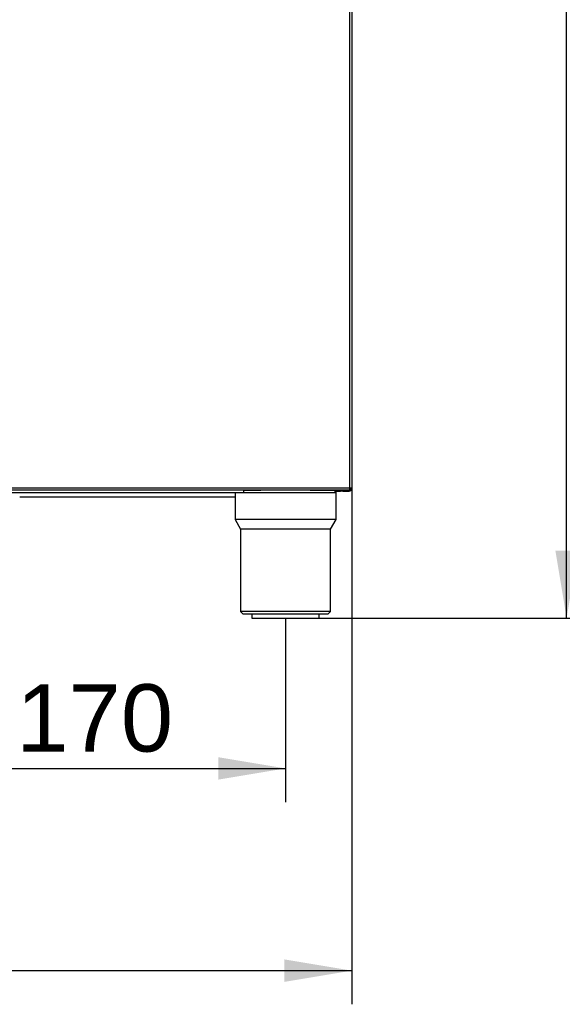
# Model space of a CAD drawing. Header units: millimetres. Extents: x 0 to 287, y 0 to 200.
# Tile 22 of 54: x 73 to 97, y 105 to 149. Entities that reach past the tile are written whole.
import ezdxf
from ezdxf.enums import TextEntityAlignment as Align

# ---------------------------------------------------------------- set-up
doc = ezdxf.new("R2010")
doc.units = ezdxf.units.MM
doc.layers.add('130.191_BW4C_CTM', color=7, linetype='Continuous')
doc.layers.add('Défaut', color=7, linetype='Continuous')
doc.styles.add('SEACAD_Arial', font='arial.ttf')
doc.dimstyles.new('ISO', dxfattribs={"dimtxt": 3, "dimasz": 3, "dimexe": 1.5, "dimexo": 0, "dimgap": 1.5, "dimtad": 1, "dimdec": 0, "dimlfac": 10, "dimtxsty": 'SEACAD_Arial', "dimblk1": '_SE_FILLED', "dimblk2": '_SE_FILLED', "dimsah": 1, "dimcen": 1.5, "dimazin": 0, "dimtfac": 1, "dimtdec": 3, "dimtmove": 0, "dimatfit": 3, "dimfxl": 1, "dimtolj": 1, "dimarcsym": 0})

# ---------------------------------------------------------------- blocks, each defined once
blk = doc.blocks.new('SE')
at = {"layer": '130.191_BW4C_CTM', "color": 7, "linetype": 'Continuous'}
for p, q in [((87.513, 170.826), (87.513, 128.508)), ((87.618, 170.826), (87.618, 128.508)), ((70.842, 128.295), (82.802, 128.295)), ((70.923, 128.508), (87.513, 128.508)), ((87.513, 128.403), (70.923, 128.403)), ((82.417, 128.295), (82.417, 127.096)), ((82.802, 128.295), (82.802, 128.403)), ((82.802, 128.396), (83.572, 128.396)), ((86.592, 128.396), (82.802, 128.396)), ((82.802, 128.296), (86.917, 128.296)), ((85.763, 128.396), (86.592, 128.396)), ((86.592, 128.396), (86.792, 128.396)), ((86.792, 128.396), (86.792, 128.403)), ((86.817, 128.396), (86.792, 128.396)), ((86.917, 128.296), (86.817, 128.396)), ((86.86, 128.353), (87.108, 128.353)), ((86.917, 127.096), (86.917, 128.296)), ((87.108, 128.353), (87.118, 128.353)), ((87.118, 128.353), (87.118, 128.403)), ((87.218, 128.353), (87.118, 128.353)), ((87.218, 128.403), (87.218, 128.353)), ((87.218, 128.353), (87.498, 128.353)), ((87.498, 128.403), (87.498, 128.353)), ((87.513, 128.508), (87.513, 128.403)), ((87.513, 128.508), (87.618, 128.508)), ((87.618, 128.473), (87.513, 128.473)), ((87.618, 128.508), (87.618, 128.473)), ((72.819, 128.096), (82.417, 128.096)), ((86.917, 127.096), (82.417, 127.096)), ((82.417, 127.096), (82.667, 126.663)), ((86.667, 126.663), (86.917, 127.096)), ((86.667, 126.663), (82.667, 126.663)), ((82.667, 126.663), (82.667, 122.996)), ((86.667, 122.996), (86.667, 126.663)), ((86.667, 122.996), (82.667, 122.996)), ((82.667, 122.996), (82.767, 122.896)), ((82.767, 122.896), (86.567, 122.896)), ((83.167, 122.896), (83.167, 122.696)), ((86.167, 122.696), (86.167, 122.896)), ((86.567, 122.896), (86.667, 122.996)), ((83.167, 122.696), (86.167, 122.696))]:
    blk.add_line(p, q, dxfattribs=at)
for centre, radius, end in [((86.792, 128.521), 0.125, 289.2655), ((87.498, 128.473), 0.12, 0), ((87.513, 128.508), 0.105, 0)]:
    blk.add_arc(centre, radius, 270, end, dxfattribs=at)
blk = doc.blocks.new('DMBLK17')
at = {"layer": 'Défaut', "linetype": 'Continuous'}
for points in [[(33.838, 106.49), (33.838, 107.49), (30.838, 106.99)], [(84.618, 106.49), (87.618, 106.99), (84.618, 107.49)]]:
    blk.add_hatch(color=7, dxfattribs=at).paths.add_polyline_path(points)
at = {"layer": 'Défaut', "color": 7, "linetype": 'Continuous'}
for p, q in [((30.838, 132.403), (30.838, 105.49)), ((87.618, 128.508), (87.618, 105.49)), ((30.838, 106.99), (87.618, 106.99))]:
    blk.add_line(p, q, dxfattribs=at)
at = {"layer": 'Défaut', "color": 7, "linetype": 'Continuous', "style": 'SEACAD_Arial'}
blk.add_text('568', height=3, dxfattribs=at).set_placement((55.707, 110.74), align=Align.TOP_LEFT)
blk = doc.blocks.new('_SE_FILLED')
at = {"color": 0}
blk.add_line((0, 0), (-1, 0), dxfattribs=at)
blk.add_solid([(0, 0), (-1, -0.1665), (-1, 0.1665), (0, 0)], dxfattribs=at)
blk = doc.blocks.new('DMBLK20')
at = {"layer": 'Défaut', "linetype": 'Continuous'}
for points in [[(70.708, 115.501), (70.708, 116.501), (67.708, 116.001)], [(81.667, 115.501), (84.667, 116.001), (81.667, 116.501)]]:
    blk.add_hatch(color=7, dxfattribs=at).paths.add_polyline_path(points)
at = {"layer": 'Défaut', "color": 7, "linetype": 'Continuous'}
for p, q in [((67.708, 122.653), (67.708, 114.501)), ((84.667, 122.696), (84.667, 114.501)), ((67.708, 116.001), (84.667, 116.001))]:
    blk.add_line(p, q, dxfattribs=at)
at = {"layer": 'Défaut', "color": 7, "linetype": 'Continuous', "style": 'SEACAD_Arial'}
blk.add_text('170', height=3, dxfattribs=at).set_placement((72.666, 119.751), align=Align.TOP_LEFT)
blk = doc.blocks.new('DMBLK22')
at = {"layer": 'Défaut', "linetype": 'Continuous'}
for points in [[(97.695, 184.121), (97.195, 187.121), (96.695, 184.121)], [(97.695, 125.696), (96.695, 125.696), (97.195, 122.696)]]:
    blk.add_hatch(color=7, dxfattribs=at).paths.add_polyline_path(points)
at = {"layer": 'Défaut', "color": 7, "linetype": 'Continuous'}
for p, q in [((64.983, 187.121), (98.695, 187.121)), ((97.195, 122.696), (97.195, 187.121)), ((86.167, 122.696), (98.695, 122.696))]:
    blk.add_line(p, q, dxfattribs=at)
at = {"layer": 'Défaut', "color": 7, "linetype": 'Continuous', "style": 'SEACAD_Arial'}
blk.add_text('644', height=3, rotation=90, dxfattribs=at).set_placement((93.445, 151.387), align=Align.TOP_LEFT)

msp = doc.modelspace()

# ---------------------------------------------------------------- block references
at = {"layer": 'Défaut'}
msp.add_blockref('SE', (0, 0), dxfattribs=at)

# ---------------------------------------------------------------- dimensions: what is measured, and where the dimension line sits
at = {"layer": 'Défaut', "color": 7, "linetype": 'Continuous'}
for base, p1, p2, angle, picture, middle, dimtype in [((97.1945, 187.1206), (83.1675, 122.696), (64.9828, 187.1206), 90, 'DMBLK22', (97.1945, 154.9083), 160), ((67.7078, 116.0006), (67.7078, 122.653), (84.6675, 122.696), 0.14527, 'DMBLK20', (76.1876, 116.0006), 161)]:
    dim = msp.add_linear_dim(base=base, p1=p1, p2=p2, angle=angle, text='\\A1;<>', dimstyle='ISO', dxfattribs=at)
    dim.commit()
    dim.dimension.update_dxf_attribs({"geometry": picture, "text_midpoint": middle, "dimtype": dimtype})
dim = msp.add_linear_dim(base=(87.6183, 106.9901), p1=(30.8383, 132.403), p2=(87.6183, 128.508), text='\\A1;<>', dimstyle='ISO', dxfattribs=at)
dim.commit()
dim.dimension.update_dxf_attribs({"geometry": 'DMBLK17', "text_midpoint": (59.2283, 106.9901), "dimtype": 160})

doc.saveas('drawing.dxf')
